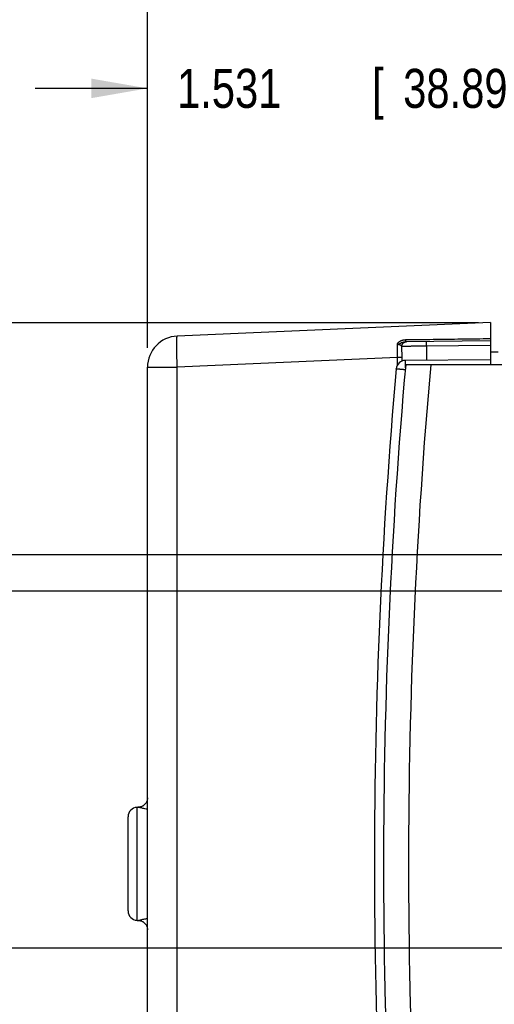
# Model space of a CAD drawing. Header units: inches. Extents: x 0 to 34, y 0 to 22.
# Tile 84 of 152: x 13.4 to 14.9, y 15.4 to 18.6. Entities that reach past the tile are written whole.
import ezdxf

# ---------------------------------------------------------------- set-up
doc = ezdxf.new("R2010")
doc.units = ezdxf.units.IN
doc.header["$LTSCALE"] = 1.87
doc.header["$MEASUREMENT"] = 0
doc.layers.get('0').update_dxf_attribs({"linetype": 'CONTINUOUS'})
doc.layers.add('DIMENSIONS', color=7, linetype='CONTINUOUS')
doc.styles.get("Standard").update_dxf_attribs({"font": 'txt', "width": 0.8})
doc.dimstyles.new('DIMSTYLE_1', dxfattribs={"dimtxt": 0.125, "dimasz": 0.18, "dimexe": 0.18, "dimexo": 0.0625, "dimgap": 0.09, "dimtad": 0, "dimtih": 1, "dimtoh": 1, "dimdec": 3, "dimzin": 4, "dimdsep": 46, "dimtxsty": 'STANDARD', "dimblk": '_FILLED', "dimblk1": '_FILLED', "dimblk2": '_FILLED', "dimcen": 0.09, "dimadec": 0, "dimazin": 0, "dimtp": 0.01, "dimtm": 0.01, "dimtfac": 1, "dimtdec": 3, "dimtofl": 0, "dimtmove": 0, "dimatfit": 3, "dimldrblk": '_FILLED', "dimfxl": 1, "dimtolj": 1, "dimtzin": 4, "dimarcsym": 0})

# ---------------------------------------------------------------- blocks, each defined once
blk = doc.blocks.new('_FILLED')
at = {"color": 0, "linetype": 'BYBLOCK'}
blk.add_solid([(0, 0), (-1, 0.174), (-1, -0.174)], dxfattribs=at)
blk = doc.blocks.new('*D10')
at = {"layer": 'DIMENSIONS', "color": 2, "linetype": 'CONTINUOUS'}
for p, q in [((12.9788, 17.5928), (12.9788, 17.9528)), ((14.8523, 17.5928), (12.8538, 17.5928)), ((16.4142, 16.8499), (12.8538, 16.8499)), ((12.9788, 16.8499), (12.9788, 16.4899))]:
    blk.add_line(p, q, dxfattribs=at)
at = {"layer": 'DIMENSIONS', "color": 2, "linetype": 'CONTINUOUS', "xscale": 0.18, "yscale": 0.18, "zscale": 0.18}
for p, rotation in [((12.9788, 17.5928), 270), ((12.9788, 16.8499), 90)]:
    blk.add_blockref('_FILLED', p, dxfattribs=dict(at, rotation=rotation))
at = {"layer": 'DIMENSIONS', "color": 2, "linetype": 'CONTINUOUS', "width": 0.8}
for s, p in [('.743', (12.6288, 17.3586)), ('[', (12.6288, 17.1711)), ('18.87', (12.7288, 17.1711)), (']', (13.2288, 17.1711))]:
    blk.add_text(s, height=0.125, dxfattribs=at).set_placement(p)
blk = doc.blocks.new('*D11')
at = {"layer": 'DIMENSIONS', "color": 2, "linetype": 'CONTINUOUS'}
for p, q in [((13.7908, 17.5131), (13.7908, 19.2191)), ((15.9994, 16.7964), (15.9994, 19.2191)), ((13.7908, 19.0941), (14.2186, 19.0941)), ((15.9994, 19.0941), (15.5686, 19.0941))]:
    blk.add_line(p, q, dxfattribs=at)
at = {"layer": 'DIMENSIONS', "color": 2, "linetype": 'CONTINUOUS', "xscale": 0.18, "yscale": 0.18, "zscale": 0.18, "rotation": 180}
blk.add_blockref('_FILLED', (13.7908, 19.0941), dxfattribs=at)
at = {"layer": 'DIMENSIONS', "color": 2, "linetype": 'CONTINUOUS', "xscale": 0.18, "yscale": 0.18, "zscale": 0.18}
blk.add_blockref('_FILLED', (15.9994, 19.0941), dxfattribs=at)
at = {"layer": 'DIMENSIONS', "color": 2, "linetype": 'CONTINUOUS', "width": 0.8}
for s, p in [('2.209', (14.2811, 19.0316)), ('[', (14.9061, 19.0316)), ('56.1', (15.0061, 19.0316)), (']', (15.4061, 19.0316))]:
    blk.add_text(s, height=0.125, dxfattribs=at).set_placement(p)
blk = doc.blocks.new('*D12')
at = {"layer": 'DIMENSIONS', "color": 2, "linetype": 'CONTINUOUS'}
for p, q in [((12.2288, 17.5928), (12.2288, 17.9528)), ((14.8523, 17.5928), (12.1038, 17.5928)), ((12.8504, 16.7339), (12.1038, 16.7339)), ((12.2288, 16.7339), (12.2288, 16.3739)), ((15.9369, 16.7339), (13.0806, 16.7339))]:
    blk.add_line(p, q, dxfattribs=at)
at = {"layer": 'DIMENSIONS', "color": 2, "linetype": 'CONTINUOUS', "xscale": 0.18, "yscale": 0.18, "zscale": 0.18}
for p, rotation in [((12.2288, 17.5928), 270), ((12.2288, 16.7339), 90)]:
    blk.add_blockref('_FILLED', p, dxfattribs=dict(at, rotation=rotation))
at = {"layer": 'DIMENSIONS', "color": 2, "linetype": 'CONTINUOUS', "width": 0.8}
for s, p in [('.859', (11.8788, 17.1235)), ('[', (11.8788, 16.936)), (']', (12.4788, 16.936)), ('21.82', (11.9788, 16.936))]:
    blk.add_text(s, height=0.125, dxfattribs=at).set_placement(p)
blk = doc.blocks.new('*D19')
at = {"layer": 'DIMENSIONS', "color": 2, "linetype": 'CONTINUOUS'}
for p, q in [((14.8523, 17.5928), (11.3538, 17.5928)), ((11.4788, 17.5928), (11.4788, 16.6466)), ((11.4788, 15.5894), (11.4788, 16.2091)), ((15.1343, 15.5894), (11.3538, 15.5894))]:
    blk.add_line(p, q, dxfattribs=at)
at = {"layer": 'DIMENSIONS', "color": 2, "linetype": 'CONTINUOUS', "xscale": 0.18, "yscale": 0.18, "zscale": 0.18}
for p, rotation in [((11.4788, 17.5928), 90), ((11.4788, 15.5894), 270)]:
    blk.add_blockref('_FILLED', p, dxfattribs=dict(at, rotation=rotation))
at = {"layer": 'DIMENSIONS', "color": 2, "linetype": 'CONTINUOUS', "width": 0.8}
for s, p in [('2.003', (11.1288, 16.4591)), ('[', (11.1288, 16.2716)), (']', (11.7288, 16.2716)), ('50.89', (11.2288, 16.2716))]:
    blk.add_text(s, height=0.125, dxfattribs=at).set_placement(p)
blk = doc.blocks.new('*D20')
at = {"layer": 'DIMENSIONS', "color": 2, "linetype": 'CONTINUOUS'}
for p, q in [((13.7908, 17.5131), (13.7908, 18.4691)), ((15.3219, 15.777), (15.3219, 18.4691)), ((13.7908, 18.3441), (13.4308, 18.3441)), ((15.3219, 18.3441), (15.6819, 18.3441))]:
    blk.add_line(p, q, dxfattribs=at)
at = {"layer": 'DIMENSIONS', "color": 2, "linetype": 'CONTINUOUS', "xscale": 0.18, "yscale": 0.18, "zscale": 0.18}
blk.add_blockref('_FILLED', (13.7908, 18.3441), dxfattribs=at)
at = {"layer": 'DIMENSIONS', "color": 2, "linetype": 'CONTINUOUS', "xscale": 0.18, "yscale": 0.18, "zscale": 0.18, "rotation": 180}
blk.add_blockref('_FILLED', (15.3219, 18.3441), dxfattribs=at)
at = {"layer": 'DIMENSIONS', "color": 2, "linetype": 'CONTINUOUS', "width": 0.8}
for s, p in [('1.531', (13.8856, 18.2816)), ('[', (14.5106, 18.2816)), ('38.89', (14.6106, 18.2816)), (']', (15.1106, 18.2816))]:
    blk.add_text(s, height=0.125, dxfattribs=at).set_placement(p)

msp = doc.modelspace()

# ---------------------------------------------------------------- linework, layer by layer
at = {"color": 7, "linetype": 'CONTINUOUS'}
for p, q in [((14.8908, 17.5944), (13.8864, 17.5505)), ((14.8908, 17.5944), (14.8908, 17.4589)), ((14.8908, 17.5349), (14.6185, 17.5325)), ((14.8908, 17.5199), (14.6851, 17.5181)), ((14.6851, 17.5181), (14.6851, 17.4731)), ((14.5929, 17.4815), (13.8864, 17.4506)), ((14.5929, 17.4589), (14.5929, 17.4815)), ((14.607, 17.4815), (14.5929, 17.4815)), ((14.607, 17.4704), (14.607, 17.4815)), ((14.8908, 17.4749), (14.6178, 17.4725)), ((14.8908, 17.4999), (14.9148, 17.4997)), ((13.7908, 14.2692), (13.7908, 17.4506)), ((13.7908, 17.4506), (13.8864, 17.4506)), ((13.8864, 14.2692), (13.8864, 17.4506)), ((16.5419, 17.4589), (14.6186, 17.4589)), ((13.7578, 15.6789), (13.7578, 16.0409)), ((13.7288, 15.7089), (13.7288, 16.0109)), ((13.7578, 15.6789), (13.7578, 15.6789))]:
    msp.add_line(p, q, dxfattribs=at)
for points in [[(13.7908, 16.071), (13.7908, 16.0697), (13.7907, 16.0682), (13.7905, 16.0667), (13.7902, 16.0652), (13.7899, 16.0637), (13.7895, 16.0623), (13.789, 16.0608), (13.7885, 16.0594), (13.7878, 16.0581), (13.7872, 16.0567), (13.7864, 16.0554), (13.7856, 16.0541), (13.7847, 16.0529), (13.7837, 16.0517), (13.7827, 16.0506), (13.7817, 16.0495), (13.7806, 16.0485), (13.7794, 16.0475), (13.7782, 16.0466), (13.7769, 16.0457), (13.7756, 16.0449), (13.7743, 16.0442), (13.7729, 16.0436), (13.7715, 16.043), (13.7701, 16.0425), (13.7686, 16.0421), (13.7671, 16.0417), (13.7656, 16.0414), (13.7641, 16.0412), (13.7626, 16.0411), (13.7611, 16.041), (13.7598, 16.0411)], [(13.7598, 15.6787), (13.7611, 15.6788), (13.7626, 15.6787), (13.7641, 15.6786), (13.7656, 15.6784), (13.7671, 15.6781), (13.7686, 15.6777), (13.7701, 15.6773), (13.7715, 15.6768), (13.7729, 15.6762), (13.7743, 15.6756), (13.7756, 15.6749), (13.7769, 15.6741), (13.7782, 15.6732), (13.7794, 15.6723), (13.7806, 15.6713), (13.7817, 15.6703), (13.7827, 15.6692), (13.7837, 15.6681), (13.7847, 15.6669), (13.7856, 15.6657), (13.7864, 15.6644), (13.7872, 15.6631), (13.7878, 15.6617), (13.7885, 15.6604), (13.789, 15.659), (13.7895, 15.6575), (13.7899, 15.656), (13.7902, 15.6546), (13.7905, 15.6531), (13.7907, 15.6516), (13.7908, 15.6501), (13.7908, 15.6488)]]:
    msp.add_lwpolyline(points, dxfattribs=at)
for centre, radius, start, end in [((13.8908, 17.4506), 0.1, 92.5, 180), ((32.5182, 15.8599), 18, 174.94741, 185.05259), ((32.6277, 15.8594), 18.08, 174.92453, 185.07547), ((14.618, 17.4425), 0.03, 90.5, 174.9474), ((32.6277, 15.8594), 18, 174.90191, 185.09809), ((13.7588, 16.0109), 0.03, 92, 180), ((13.7588, 15.7089), 0.03, 180, 268)]:
    msp.add_arc(centre, radius, start, end, dxfattribs=at)
for points, knots in [([(13.8864, 17.4506), (13.8864, 17.4519), (13.8863, 17.4544), (13.8861, 17.4581), (13.886, 17.4618), (13.8858, 17.4655), (13.8857, 17.4692), (13.8856, 17.4728), (13.8855, 17.4765), (13.8854, 17.48), (13.8852, 17.4836), (13.8852, 17.4871), (13.8851, 17.4905), (13.885, 17.4939), (13.8849, 17.4973), (13.8848, 17.5005), (13.8848, 17.5037), (13.8847, 17.5068), (13.8847, 17.5099), (13.8847, 17.5128), (13.8847, 17.5157), (13.8846, 17.5185), (13.8846, 17.5212), (13.8846, 17.5238), (13.8847, 17.5263), (13.8847, 17.5286), (13.8847, 17.5309), (13.8847, 17.5331), (13.8848, 17.5351), (13.8848, 17.5371), (13.8849, 17.5389), (13.885, 17.5406), (13.8851, 17.5421), (13.8851, 17.5435), (13.8852, 17.5448), (13.8853, 17.546), (13.8855, 17.5471), (13.8856, 17.548), (13.8857, 17.5487), (13.8858, 17.5494), (13.886, 17.5499), (13.8861, 17.5502), (13.8862, 17.5505), (13.8864, 17.5505), (13.8864, 17.5505)], [0, 0, 0, 0, 0.037275, 0.074496, 0.11161, 0.148567, 0.185313, 0.221799, 0.257974, 0.293787, 0.329188, 0.364128, 0.398558, 0.432431, 0.465699, 0.498317, 0.530238, 0.561418, 0.591814, 0.621384, 0.650087, 0.677883, 0.704733, 0.7306, 0.755449, 0.779244, 0.801954, 0.823547, 0.843993, 0.863264, 0.881335, 0.89818, 0.913779, 0.928109, 0.941153, 0.952895, 0.963321, 0.972423, 0.980193, 0.986633, 0.991754, 0.995589, 0.998233, 1, 1, 1, 1]), ([(14.5919, 17.5236), (14.5919, 17.5237), (14.5919, 17.5237), (14.5919, 17.5238), (14.5919, 17.5239), (14.5919, 17.5241), (14.592, 17.5242), (14.592, 17.5243), (14.592, 17.5245), (14.5921, 17.5247), (14.5922, 17.5249), (14.5922, 17.525), (14.5923, 17.5252), (14.5924, 17.5254), (14.5924, 17.5256), (14.5925, 17.5258), (14.5927, 17.5261), (14.5928, 17.5264), (14.593, 17.5267), (14.5931, 17.527), (14.5933, 17.5273), (14.5936, 17.5277), (14.5938, 17.5281), (14.5942, 17.5285), (14.5945, 17.529), (14.595, 17.5295), (14.5955, 17.5301), (14.5961, 17.5307), (14.5968, 17.5314), (14.5976, 17.5321), (14.5986, 17.5328), (14.5996, 17.5336), (14.6008, 17.5343), (14.602, 17.535), (14.6033, 17.5356), (14.6047, 17.5362), (14.6061, 17.5368), (14.6076, 17.5373), (14.6092, 17.5377), (14.6108, 17.5381), (14.6124, 17.5384), (14.6141, 17.5387), (14.6158, 17.5389), (14.6175, 17.539), (14.6187, 17.5391), (14.6192, 17.5391)], [0, 0, 0, 0, 0.002585, 0.005686, 0.009111, 0.012863, 0.017029, 0.021806, 0.027059, 0.032424, 0.037789, 0.043213, 0.048857, 0.054925, 0.061621, 0.069105, 0.077379, 0.086415, 0.09624, 0.107001, 0.11886, 0.131979, 0.146526, 0.162718, 0.180816, 0.20109, 0.223837, 0.249476, 0.278461, 0.311061, 0.346906, 0.385482, 0.426221, 0.468508, 0.511869, 0.556306, 0.601901, 0.648639, 0.696433, 0.745182, 0.794795, 0.845183, 0.896248, 0.947856, 1, 1, 1, 1]), ([(14.6185, 17.5325), (14.6185, 17.5325), (14.6185, 17.5326), (14.6186, 17.5326), (14.6186, 17.5328), (14.6187, 17.533), (14.6188, 17.5332), (14.6188, 17.5335), (14.6189, 17.5339), (14.6189, 17.5343), (14.619, 17.5347), (14.619, 17.5352), (14.6191, 17.5358), (14.6191, 17.5364), (14.6191, 17.537), (14.6192, 17.5376), (14.6192, 17.5383), (14.6192, 17.5388), (14.6192, 17.5391)], [0, 0, 0, 0, 0.010115, 0.025584, 0.048194, 0.078428, 0.1164, 0.162083, 0.21537, 0.276106, 0.344093, 0.4191, 0.500864, 0.589095, 0.683476, 0.783666, 0.889302, 1, 1, 1, 1]), ([(14.6192, 17.5391), (14.6485, 17.5395), (14.7079, 17.5402), (14.7985, 17.5414), (14.8597, 17.5423), (14.8908, 17.5427)], [0, 0, 0, 0, 0.323232, 0.656646, 1, 1, 1, 1]), ([(14.5919, 17.5236), (14.5929, 17.5238), (14.5947, 17.524), (14.5968, 17.525), (14.5984, 17.5259), (14.6001, 17.5267), (14.6018, 17.5277), (14.6037, 17.5287), (14.6057, 17.5296), (14.6079, 17.5305), (14.6103, 17.5313), (14.6128, 17.5319), (14.6156, 17.5324), (14.6175, 17.5325), (14.6185, 17.5325)], [0, 0, 0, 0, 0.114309, 0.182754, 0.245792, 0.311623, 0.381585, 0.456305, 0.535677, 0.619032, 0.706266, 0.798409, 0.89629, 1, 1, 1, 1]), ([(14.6063, 17.5175), (14.6062, 17.5177), (14.6061, 17.5179), (14.6059, 17.5182), (14.6056, 17.5186), (14.6052, 17.519), (14.6048, 17.5193), (14.6043, 17.5197), (14.6038, 17.5201), (14.6032, 17.5204), (14.6025, 17.5208), (14.6018, 17.5212), (14.6011, 17.5215), (14.6004, 17.5218), (14.5997, 17.5221), (14.5989, 17.5223), (14.5982, 17.5226), (14.5974, 17.5228), (14.5967, 17.523), (14.596, 17.5231), (14.5953, 17.5233), (14.5946, 17.5234), (14.5939, 17.5235), (14.5932, 17.5235), (14.5925, 17.5236), (14.5921, 17.5236), (14.5919, 17.5236)], [0, 0, 0, 0, 0.02252, 0.04784, 0.076277, 0.10797, 0.142964, 0.181173, 0.222384, 0.266254, 0.312277, 0.359878, 0.408456, 0.457464, 0.506636, 0.555768, 0.604493, 0.652332, 0.699011, 0.744572, 0.78913, 0.83277, 0.875571, 0.917635, 0.959108, 1, 1, 1, 1]), ([(14.5929, 17.4815), (14.5929, 17.4827), (14.5929, 17.485), (14.5929, 17.4886), (14.5928, 17.4922), (14.5928, 17.4957), (14.5927, 17.4993), (14.5926, 17.5029), (14.5925, 17.5064), (14.5923, 17.5099), (14.5922, 17.5134), (14.5921, 17.5168), (14.592, 17.5202), (14.5919, 17.5225), (14.5919, 17.5236)], [0, 0, 0, 0, 0.083966, 0.168377, 0.253066, 0.337865, 0.422601, 0.507104, 0.591206, 0.674737, 0.757531, 0.839422, 0.920249, 1, 1, 1, 1]), ([(14.6063, 17.5175), (14.6063, 17.5178), (14.6063, 17.5184), (14.6064, 17.5193), (14.6065, 17.5202), (14.6067, 17.5211), (14.6069, 17.522), (14.6072, 17.5228), (14.6076, 17.5237), (14.608, 17.5245), (14.6084, 17.5253), (14.6089, 17.526), (14.6094, 17.5268), (14.61, 17.5275), (14.6106, 17.5281), (14.6112, 17.5287), (14.6119, 17.5293), (14.6126, 17.5299), (14.6134, 17.5303), (14.6142, 17.5308), (14.615, 17.5312), (14.6158, 17.5315), (14.6166, 17.5318), (14.6175, 17.5321), (14.6181, 17.5322), (14.6185, 17.5323), (14.6185, 17.5323)], [0, 0, 0, 0, 0.043337, 0.086697, 0.130055, 0.173409, 0.216757, 0.260096, 0.303426, 0.346743, 0.390048, 0.433339, 0.476615, 0.519876, 0.563121, 0.606351, 0.649565, 0.692764, 0.735948, 0.779119, 0.822277, 0.865423, 0.908558, 0.951685, 0.994805, 1, 1, 1, 1]), ([(14.6851, 17.5181), (14.684, 17.5181), (14.6819, 17.5181), (14.6787, 17.5181), (14.6754, 17.518), (14.6723, 17.518), (14.6691, 17.518), (14.6659, 17.518), (14.6628, 17.5179), (14.6598, 17.5179), (14.6567, 17.5179), (14.6538, 17.5179), (14.6508, 17.5179), (14.648, 17.5178), (14.6451, 17.5178), (14.6424, 17.5178), (14.6397, 17.5178), (14.6371, 17.5178), (14.6346, 17.5177), (14.6322, 17.5177), (14.6298, 17.5177), (14.6276, 17.5177), (14.6254, 17.5177), (14.6233, 17.5177), (14.6214, 17.5177), (14.6195, 17.5176), (14.6178, 17.5176), (14.6161, 17.5176), (14.6146, 17.5176), (14.6132, 17.5176), (14.6119, 17.5176), (14.6107, 17.5176), (14.6097, 17.5176), (14.6087, 17.5176), (14.6079, 17.5176), (14.6073, 17.5176), (14.6067, 17.5175), (14.6064, 17.5175), (14.6063, 17.5175)], [0, 0, 0, 0, 0.040994, 0.081881, 0.1226, 0.16309, 0.203291, 0.243144, 0.282589, 0.321564, 0.360008, 0.397851, 0.435029, 0.471484, 0.507166, 0.542018, 0.575975, 0.608975, 0.640968, 0.671907, 0.701741, 0.730419, 0.75789, 0.784109, 0.809036, 0.83263, 0.854849, 0.875656, 0.895019, 0.912909, 0.929298, 0.944156, 0.957459, 0.969185, 0.979316, 0.987837, 0.994735, 1, 1, 1, 1]), ([(14.607, 17.4815), (14.607, 17.483), (14.607, 17.4861), (14.6069, 17.4907), (14.6069, 17.4952), (14.6068, 17.4998), (14.6067, 17.5043), (14.6065, 17.5088), (14.6064, 17.5132), (14.6063, 17.5161), (14.6063, 17.5175)], [0, 0, 0, 0, 0.127325, 0.254579, 0.38146, 0.507667, 0.632901, 0.756881, 0.879339, 1, 1, 1, 1]), ([(14.6185, 17.5323), (14.6187, 17.5323), (14.6193, 17.5324), (14.6202, 17.5325), (14.6208, 17.5325), (14.6211, 17.5325)], [0, 0, 0, 0, 0.30546, 0.652737, 1, 1, 1, 1]), ([(14.6851, 17.5181), (14.6851, 17.5184), (14.6851, 17.519), (14.6851, 17.5199), (14.6851, 17.5208), (14.6851, 17.5217), (14.6851, 17.5226), (14.6851, 17.5234), (14.6851, 17.5243), (14.6851, 17.5251), (14.6851, 17.5259), (14.6851, 17.5266), (14.6851, 17.5273), (14.6851, 17.528), (14.6851, 17.5287), (14.6851, 17.5293), (14.6851, 17.5299), (14.6851, 17.5304), (14.6851, 17.5309), (14.6851, 17.5314), (14.6851, 17.5318), (14.6851, 17.5321), (14.6851, 17.5324), (14.6851, 17.5327), (14.6851, 17.5328), (14.6851, 17.533), (14.6851, 17.533), (14.6851, 17.5331), (14.6851, 17.5331)], [0, 0, 0, 0, 0.06037, 0.120519, 0.180229, 0.23928, 0.297459, 0.354551, 0.410351, 0.464652, 0.517259, 0.567978, 0.616624, 0.663021, 0.706999, 0.748397, 0.787065, 0.822862, 0.855656, 0.885329, 0.911772, 0.934889, 0.954596, 0.970822, 0.983508, 0.992611, 0.998101, 1, 1, 1, 1]), ([(14.6172, 17.4426), (14.6169, 17.4426), (14.6161, 17.4427), (14.6148, 17.4428), (14.6133, 17.4429), (14.6118, 17.443), (14.6103, 17.4432), (14.6089, 17.4433), (14.6075, 17.4434), (14.6061, 17.4436), (14.6047, 17.4437), (14.6034, 17.4438), (14.6021, 17.4439), (14.6009, 17.444), (14.5996, 17.4441), (14.5985, 17.4442), (14.5974, 17.4443), (14.5963, 17.4444), (14.5953, 17.4445), (14.5944, 17.4446), (14.5935, 17.4447), (14.5926, 17.4447), (14.5919, 17.4448), (14.5912, 17.4449), (14.5906, 17.4449), (14.59, 17.445), (14.5895, 17.445), (14.5891, 17.4451), (14.5888, 17.4451), (14.5885, 17.4451), (14.5883, 17.4451), (14.5882, 17.4452), (14.5882, 17.4452), (14.5881, 17.4452)], [0, 0, 0, 0, 0.032584, 0.084053, 0.135288, 0.186168, 0.236551, 0.286281, 0.335196, 0.383178, 0.430118, 0.475896, 0.520399, 0.563513, 0.605123, 0.645124, 0.683415, 0.7199, 0.754484, 0.787082, 0.817609, 0.845988, 0.872147, 0.89602, 0.917546, 0.936669, 0.953343, 0.967524, 0.979175, 0.988269, 0.994781, 0.998694, 1, 1, 1, 1]), ([(14.6177, 17.4485), (14.6177, 17.4485), (14.6177, 17.449), (14.6177, 17.45), (14.6177, 17.4515), (14.6177, 17.4529), (14.6177, 17.4543), (14.6177, 17.4557), (14.6177, 17.4571), (14.6177, 17.4584), (14.6177, 17.4596), (14.6177, 17.4609), (14.6177, 17.462), (14.6177, 17.4632), (14.6177, 17.4642), (14.6177, 17.4653), (14.6177, 17.4662), (14.6177, 17.4671), (14.6177, 17.468), (14.6177, 17.4687), (14.6177, 17.4694), (14.6177, 17.4701), (14.6177, 17.4706), (14.6177, 17.4711), (14.6177, 17.4715), (14.6177, 17.4719), (14.6177, 17.4721), (14.6177, 17.4723), (14.6178, 17.4724), (14.6178, 17.4725), (14.6178, 17.4725)], [0, 0, 0, 0, 0.001781, 0.063451, 0.124318, 0.184224, 0.243016, 0.300543, 0.356658, 0.411216, 0.464077, 0.515106, 0.564172, 0.611148, 0.655915, 0.698358, 0.738367, 0.77584, 0.81068, 0.842799, 0.872114, 0.89855, 0.92204, 0.942522, 0.959946, 0.974267, 0.985448, 0.993465, 0.998304, 1, 1, 1, 1]), ([(13.7908, 16.0346), (13.7878, 16.0351), (13.781, 16.0364), (13.772, 16.0382), (13.7642, 16.0407), (13.7598, 16.041), (13.7578, 16.0409)], [0, 0, 0, 0, 0.26845, 0.614381, 0.816295, 1, 1, 1, 1]), ([(13.7578, 15.6789), (13.7596, 15.6788), (13.7632, 15.6789), (13.7693, 15.6809), (13.7775, 15.6827), (13.7851, 15.6842), (13.7899, 15.6851), (13.7908, 15.6852)], [0, 0, 0, 0, 0.16669, 0.313538, 0.566363, 0.919761, 1, 1, 1, 1])]:
    msp.add_open_spline(points, degree=3, knots=knots, dxfattribs=at)

# ---------------------------------------------------------------- dimensions: what is measured, and where the dimension line sits
at = {"layer": 'DIMENSIONS', "color": 2, "linetype": 'CONTINUOUS'}
for base, p2, picture, middle in [((15.9994, 19.0941), (15.9994, 16.7964), '*D11', (14.8936, 19.0941)), ((15.3219, 18.3441), (15.3219, 15.777), '*D20', (14.5481, 18.3441))]:
    dim = msp.add_linear_dim(base=base, p1=(13.7908, 17.5131), p2=p2, dimstyle='DIMSTYLE_1', dxfattribs=at)
    dim.commit()
    dim.dimension.update_dxf_attribs({"geometry": picture, "text_midpoint": middle, "dimtype": 160})
for base, p1, p2, angle, picture, middle in [((12.2288, 16.7339), (14.8523, 17.5928), (15.9369, 16.7339), 270, '*D12', (12.2288, 17.0922)), ((12.9788, 17.5928), (16.4142, 16.8499), (14.8523, 17.5928), 90, '*D10', (12.9788, 17.3273)), ((11.4788, 17.5928), (15.1343, 15.5894), (14.8523, 17.5928), 90, '*D19', (11.4788, 16.4279))]:
    dim = msp.add_linear_dim(base=base, p1=p1, p2=p2, angle=angle, dimstyle='DIMSTYLE_1', dxfattribs=at)
    dim.commit()
    dim.dimension.update_dxf_attribs({"geometry": picture, "text_midpoint": middle, "dimtype": 160})

doc.saveas('drawing.dxf')
